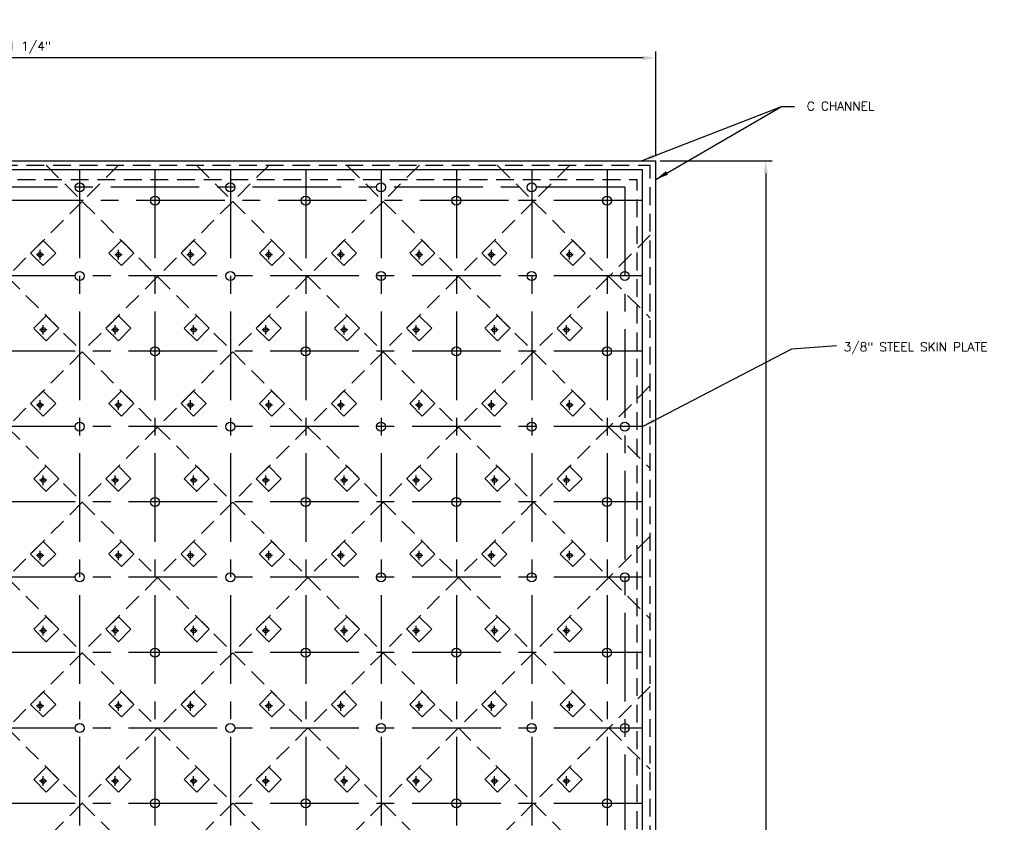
# Model space of a CAD drawing. Header units: feet. Extents: x -2304 to -2091, y -1291 to -1099.
# Tile 4 of 4: x -2202 to -2091, y -1189 to -1099. Entities that reach past the tile are written whole.
import ezdxf

# ---------------------------------------------------------------- set-up
doc = ezdxf.new("R2010")
doc.units = ezdxf.units.FT
doc.header["$LTSCALE"] = 8
doc.header["$MEASUREMENT"] = 0
doc.linetypes.add('CENTER', pattern=[2, 1.25, -0.25, 0.25, -0.25])
doc.linetypes.add('HIDDEN', pattern=[0.375, 0.25, -0.125])
for name, color, linetype in [('CENTERBLOCK', 7, 'CENTER'), ('COM-DIMS', 2, 'Continuous'), ('HIDDENBLOCK', 7, 'HIDDEN')]:
    doc.layers.add(name, color=color, linetype=linetype)
doc.styles.add('SIMPLEX', font='simplex.shx')
doc.dimstyles.new('DIM', dxfattribs={"dimscale": 8, "dimtxt": 0.125, "dimasz": 0.18, "dimexe": 0.09, "dimexo": 0.0625, "dimgap": 0.05, "dimtad": 1, "dimdec": 0, "dimzin": 0, "dimdsep": 46, "dimlunit": 4, "dimtxsty": 'SIMPLEX', "dimcen": 0.09, "dimadec": 0, "dimazin": 0, "dimtfac": 1, "dimtdec": 0, "dimtofl": 0, "dimtmove": 0, "dimatfit": 3, "dimfxl": 0, "dimfrac": 1, "dimtolj": 1, "dimtzin": 0, "dimarcsym": 0})

# ---------------------------------------------------------------- blocks, each defined once
blk = doc.blocks.new('*D11')
at = {"layer": 'COM-DIMS', "color": 0, "lineweight": -2}
for p, q in [((-2130.17, -1114.74), (-2117.55, -1114.74)), ((-2118.27, -1116.18), (-2118.27, -1289.8)), ((-2130.17, -1291.24), (-2117.55, -1291.24))]:
    blk.add_line(p, q, dxfattribs=at)
at = {"layer": 'COM-DIMS', "color": 0}
for points in [[(-2118.51, -1116.18), (-2118.03, -1116.18), (-2118.27, -1114.74)], [(-2118.51, -1289.8), (-2118.03, -1289.8), (-2118.27, -1291.24)]]:
    blk.add_solid(points, dxfattribs=at)
at = {"layer": 'DEFPOINTS', "color": 0}
for p in [(-2130.67, -1114.74), (-2130.67, -1291.24), (-2118.27, -1291.24)]:
    blk.add_point(p, dxfattribs=at)
at = {"layer": 'COM-DIMS', "color": 0, "insert": (-2119.43, -1202.99), "char_height": 1, "attachment_point": 5, "rotation": 90, "style": 'SIMPLEX'}
blk.add_mtext('\\A1;14\'-8 1/2"', dxfattribs=at)
blk = doc.blocks.new('*D12')
at = {"layer": 'COM-DIMS', "color": 0, "lineweight": -2}
for p, q in [((-2276.67, -1114.24), (-2276.67, -1102.42)), ((-2130.67, -1114.24), (-2130.67, -1102.42)), ((-2132.11, -1103.14), (-2275.23, -1103.14))]:
    blk.add_line(p, q, dxfattribs=at)
at = {"layer": 'COM-DIMS', "color": 0}
for points in [[(-2275.23, -1102.9), (-2275.23, -1103.38), (-2276.67, -1103.14)], [(-2132.11, -1102.9), (-2132.11, -1103.38), (-2130.67, -1103.14)]]:
    blk.add_solid(points, dxfattribs=at)
at = {"layer": 'DEFPOINTS', "color": 0}
for p in [(-2276.67, -1103.14), (-2276.67, -1114.74), (-2130.67, -1114.74)]:
    blk.add_point(p, dxfattribs=at)
at = {"layer": 'COM-DIMS', "color": 0, "insert": (-2203.67, -1101.98), "char_height": 1, "attachment_point": 5, "style": 'SIMPLEX'}
blk.add_mtext('\\A1;12\' - 1 1/4"', dxfattribs=at)

msp = doc.modelspace()

# ---------------------------------------------------------------- linework, layer by layer
at = {"layer": 'CENTERBLOCK', "linetype": 'Continuous'}
for p, q in [((-2276.67, -1114.74), (-2130.67, -1114.74)), ((-2130.67, -1291.24), (-2130.67, -1114.74)), ((-2276.17, -1115.74), (-2132.17, -1115.74)), ((-2132.17, -1290.24), (-2132.17, -1115.74)), ((-2200.14, -1125.87), (-2200.14, -1124.8)), ((-2191.3, -1125.87), (-2191.3, -1124.8)), ((-2183.17, -1125.87), (-2183.17, -1124.8)), ((-2174.33, -1125.87), (-2174.33, -1124.8)), ((-2166.19, -1125.87), (-2166.19, -1124.8)), ((-2157.36, -1125.87), (-2157.36, -1124.8)), ((-2149.22, -1125.87), (-2149.22, -1124.8)), ((-2140.39, -1125.87), (-2140.39, -1124.8)), ((-2199.78, -1134.36), (-2199.78, -1133.28)), ((-2191.65, -1134.36), (-2191.65, -1133.28)), ((-2182.81, -1134.36), (-2182.81, -1133.28)), ((-2174.68, -1134.36), (-2174.68, -1133.28)), ((-2165.84, -1134.36), (-2165.84, -1133.28)), ((-2157.71, -1134.36), (-2157.71, -1133.28)), ((-2148.87, -1134.36), (-2148.87, -1133.28)), ((-2140.74, -1134.36), (-2140.74, -1133.28)), ((-2200.14, -1142.85), (-2200.14, -1141.77)), ((-2191.3, -1142.85), (-2191.3, -1141.77)), ((-2183.17, -1142.85), (-2183.17, -1141.77)), ((-2174.33, -1142.85), (-2174.33, -1141.77)), ((-2166.19, -1142.85), (-2166.19, -1141.77)), ((-2157.36, -1142.85), (-2157.36, -1141.77)), ((-2149.22, -1142.85), (-2149.22, -1141.77)), ((-2140.39, -1142.85), (-2140.39, -1141.77)), ((-2199.78, -1151.33), (-2199.78, -1150.25)), ((-2191.65, -1151.33), (-2191.65, -1150.25)), ((-2182.81, -1151.33), (-2182.81, -1150.25)), ((-2174.68, -1151.33), (-2174.68, -1150.25)), ((-2165.84, -1151.33), (-2165.84, -1150.25)), ((-2157.71, -1151.33), (-2157.71, -1150.25)), ((-2148.87, -1151.33), (-2148.87, -1150.25)), ((-2140.74, -1151.33), (-2140.74, -1150.25)), ((-2200.14, -1159.82), (-2200.14, -1158.74)), ((-2191.3, -1159.82), (-2191.3, -1158.74)), ((-2183.17, -1159.82), (-2183.17, -1158.74)), ((-2174.33, -1159.82), (-2174.33, -1158.74)), ((-2166.19, -1159.82), (-2166.19, -1158.74)), ((-2157.36, -1159.82), (-2157.36, -1158.74)), ((-2149.22, -1159.82), (-2149.22, -1158.74)), ((-2140.39, -1159.82), (-2140.39, -1158.74)), ((-2199.78, -1168.3), (-2199.78, -1167.22)), ((-2191.65, -1168.3), (-2191.65, -1167.22)), ((-2182.81, -1168.3), (-2182.81, -1167.22)), ((-2174.68, -1168.3), (-2174.68, -1167.22)), ((-2165.84, -1168.3), (-2165.84, -1167.22)), ((-2157.71, -1168.3), (-2157.71, -1167.22)), ((-2148.87, -1168.3), (-2148.87, -1167.22)), ((-2140.74, -1168.3), (-2140.74, -1167.22)), ((-2200.14, -1176.79), (-2200.14, -1175.71)), ((-2191.3, -1176.79), (-2191.3, -1175.71)), ((-2183.17, -1176.79), (-2183.17, -1175.71)), ((-2174.33, -1176.79), (-2174.33, -1175.71)), ((-2166.19, -1176.79), (-2166.19, -1175.71)), ((-2157.36, -1176.79), (-2157.36, -1175.71)), ((-2149.22, -1176.79), (-2149.22, -1175.71)), ((-2140.39, -1176.79), (-2140.39, -1175.71)), ((-2199.78, -1185.27), (-2199.78, -1184.19)), ((-2191.65, -1185.27), (-2191.65, -1184.19)), ((-2182.81, -1185.27), (-2182.81, -1184.19)), ((-2174.68, -1185.27), (-2174.68, -1184.19)), ((-2165.84, -1185.27), (-2165.84, -1184.19)), ((-2157.71, -1185.27), (-2157.71, -1184.19)), ((-2148.87, -1185.27), (-2148.87, -1184.19)), ((-2140.74, -1185.27), (-2140.74, -1184.19))]:
    msp.add_line(p, q, dxfattribs=at)
at = {"layer": 'CENTERBLOCK', "linetype": 'HIDDEN'}
for p, q in [((-2276.67, -1115.24), (-2131.29, -1115.24)), ((-2131.29, -1290.74), (-2131.29, -1115.24)), ((-2274.67, -1116.86), (-2132.79, -1116.86)), ((-2132.79, -1289.11), (-2132.79, -1116.86))]:
    msp.add_line(p, q, dxfattribs=at)
at = {"layer": 'CENTERBLOCK', "linetype": 'CENTER'}
for p, q in [((-2195.67, -1115.74), (-2195.67, -1290.24)), ((-2187.17, -1115.74), (-2187.17, -1290.24)), ((-2178.67, -1115.74), (-2178.67, -1290.24)), ((-2170.17, -1115.74), (-2170.17, -1290.24)), ((-2161.67, -1115.74), (-2161.67, -1290.24)), ((-2153.17, -1115.74), (-2153.17, -1290.24)), ((-2144.67, -1115.74), (-2144.67, -1290.24)), ((-2136.17, -1115.74), (-2136.17, -1289.11)), ((-2134.17, -1117.74), (-2273.17, -1117.74)), ((-2134.17, -1117.74), (-2134.17, -1289.11)), ((-2147.29, -1119.24), (-2274.67, -1119.24)), ((-2132.17, -1119.24), (-2147.29, -1119.24)), ((-2199.73, -1125.34), (-2200.55, -1125.34)), ((-2190.89, -1125.34), (-2191.71, -1125.34)), ((-2182.75, -1125.34), (-2183.58, -1125.34)), ((-2173.92, -1125.34), (-2174.74, -1125.34)), ((-2165.78, -1125.34), (-2166.6, -1125.34)), ((-2156.95, -1125.34), (-2157.77, -1125.34)), ((-2148.81, -1125.34), (-2149.63, -1125.34)), ((-2139.98, -1125.34), (-2140.8, -1125.34)), ((-2132.17, -1127.74), (-2274.67, -1127.74)), ((-2199.37, -1133.82), (-2200.19, -1133.82)), ((-2191.24, -1133.82), (-2192.06, -1133.82)), ((-2182.4, -1133.82), (-2183.22, -1133.82)), ((-2174.27, -1133.82), (-2175.09, -1133.82)), ((-2165.43, -1133.82), (-2166.25, -1133.82)), ((-2157.3, -1133.82), (-2158.12, -1133.82)), ((-2148.46, -1133.82), (-2149.28, -1133.82)), ((-2140.33, -1133.82), (-2141.15, -1133.82)), ((-2132.17, -1136.24), (-2274.67, -1136.24)), ((-2199.73, -1142.31), (-2200.55, -1142.31)), ((-2190.89, -1142.31), (-2191.71, -1142.31)), ((-2182.75, -1142.31), (-2183.58, -1142.31)), ((-2173.92, -1142.31), (-2174.74, -1142.31)), ((-2165.78, -1142.31), (-2166.6, -1142.31)), ((-2156.95, -1142.31), (-2157.77, -1142.31)), ((-2148.81, -1142.31), (-2149.63, -1142.31)), ((-2139.98, -1142.31), (-2140.8, -1142.31)), ((-2132.17, -1144.74), (-2274.67, -1144.74)), ((-2199.37, -1150.79), (-2200.19, -1150.79)), ((-2191.24, -1150.79), (-2192.06, -1150.79)), ((-2182.4, -1150.79), (-2183.22, -1150.79)), ((-2174.27, -1150.79), (-2175.09, -1150.79)), ((-2165.43, -1150.79), (-2166.25, -1150.79)), ((-2157.3, -1150.79), (-2158.12, -1150.79)), ((-2148.46, -1150.79), (-2149.28, -1150.79)), ((-2140.33, -1150.79), (-2141.15, -1150.79)), ((-2132.17, -1153.24), (-2274.67, -1153.24)), ((-2199.73, -1159.28), (-2200.55, -1159.28)), ((-2190.89, -1159.28), (-2191.71, -1159.28)), ((-2182.75, -1159.28), (-2183.58, -1159.28)), ((-2173.92, -1159.28), (-2174.74, -1159.28)), ((-2165.78, -1159.28), (-2166.6, -1159.28)), ((-2156.95, -1159.28), (-2157.77, -1159.28)), ((-2148.81, -1159.28), (-2149.63, -1159.28)), ((-2139.98, -1159.28), (-2140.8, -1159.28)), ((-2132.17, -1161.74), (-2274.67, -1161.74)), ((-2199.37, -1167.76), (-2200.19, -1167.76)), ((-2191.24, -1167.76), (-2192.06, -1167.76)), ((-2182.4, -1167.76), (-2183.22, -1167.76)), ((-2174.27, -1167.76), (-2175.09, -1167.76)), ((-2165.43, -1167.76), (-2166.25, -1167.76)), ((-2157.3, -1167.76), (-2158.12, -1167.76)), ((-2148.46, -1167.76), (-2149.28, -1167.76)), ((-2140.33, -1167.76), (-2141.15, -1167.76)), ((-2132.17, -1170.24), (-2274.67, -1170.24)), ((-2199.73, -1176.25), (-2200.55, -1176.25)), ((-2190.89, -1176.25), (-2191.71, -1176.25)), ((-2182.75, -1176.25), (-2183.58, -1176.25)), ((-2173.92, -1176.25), (-2174.74, -1176.25)), ((-2165.78, -1176.25), (-2166.6, -1176.25)), ((-2156.95, -1176.25), (-2157.77, -1176.25)), ((-2148.81, -1176.25), (-2149.63, -1176.25)), ((-2139.98, -1176.25), (-2140.8, -1176.25)), ((-2132.17, -1178.74), (-2274.67, -1178.74)), ((-2199.37, -1184.73), (-2200.19, -1184.73)), ((-2191.24, -1184.73), (-2192.06, -1184.73)), ((-2182.4, -1184.73), (-2183.22, -1184.73)), ((-2174.27, -1184.73), (-2175.09, -1184.73)), ((-2165.43, -1184.73), (-2166.25, -1184.73)), ((-2157.3, -1184.73), (-2158.12, -1184.73)), ((-2148.46, -1184.73), (-2149.28, -1184.73)), ((-2140.33, -1184.73), (-2141.15, -1184.73)), ((-2132.17, -1187.24), (-2274.67, -1187.24))]:
    msp.add_line(p, q, dxfattribs=at)
at = {"layer": 'CENTERBLOCK', "linetype": 'Continuous'}
for centre, radius in [((-2195.67, -1117.74), 0.5), ((-2178.67, -1117.74), 0.5), ((-2161.67, -1117.74), 0.5), ((-2144.67, -1117.74), 0.5), ((-2187.17, -1119.24), 0.5), ((-2170.17, -1119.24), 0.5), ((-2153.17, -1119.24), 0.5), ((-2136.17, -1119.24), 0.5), ((-2200.14, -1125.34), 0.25), ((-2191.3, -1125.34), 0.25), ((-2183.17, -1125.34), 0.25), ((-2174.33, -1125.34), 0.25), ((-2166.19, -1125.34), 0.25), ((-2157.36, -1125.34), 0.25), ((-2149.22, -1125.34), 0.25), ((-2140.39, -1125.34), 0.25), ((-2195.67, -1127.74), 0.5), ((-2178.67, -1127.74), 0.5), ((-2161.67, -1127.74), 0.5), ((-2144.67, -1127.74), 0.5), ((-2134.17, -1127.74), 0.5), ((-2199.78, -1133.82), 0.25), ((-2191.65, -1133.82), 0.25), ((-2182.81, -1133.82), 0.25), ((-2174.68, -1133.82), 0.25), ((-2165.84, -1133.82), 0.25), ((-2157.71, -1133.82), 0.25), ((-2148.87, -1133.82), 0.25), ((-2140.74, -1133.82), 0.25), ((-2187.17, -1136.24), 0.5), ((-2170.17, -1136.24), 0.5), ((-2153.17, -1136.24), 0.5), ((-2136.17, -1136.24), 0.5), ((-2200.14, -1142.31), 0.25), ((-2191.3, -1142.31), 0.25), ((-2183.17, -1142.31), 0.25), ((-2174.33, -1142.31), 0.25), ((-2166.19, -1142.31), 0.25), ((-2157.36, -1142.31), 0.25), ((-2149.22, -1142.31), 0.25), ((-2140.39, -1142.31), 0.25), ((-2195.67, -1144.74), 0.5), ((-2178.67, -1144.74), 0.5), ((-2161.67, -1144.74), 0.5), ((-2144.67, -1144.74), 0.5), ((-2134.17, -1144.74), 0.5), ((-2199.78, -1150.79), 0.25), ((-2191.65, -1150.79), 0.25), ((-2182.81, -1150.79), 0.25), ((-2174.68, -1150.79), 0.25), ((-2165.84, -1150.79), 0.25), ((-2157.71, -1150.79), 0.25), ((-2148.87, -1150.79), 0.25), ((-2140.74, -1150.79), 0.25), ((-2187.17, -1153.24), 0.5), ((-2170.17, -1153.24), 0.5), ((-2153.17, -1153.24), 0.5), ((-2136.17, -1153.24), 0.5), ((-2200.14, -1159.28), 0.25), ((-2191.3, -1159.28), 0.25), ((-2183.17, -1159.28), 0.25), ((-2174.33, -1159.28), 0.25), ((-2166.19, -1159.28), 0.25), ((-2157.36, -1159.28), 0.25), ((-2149.22, -1159.28), 0.25), ((-2140.39, -1159.28), 0.25), ((-2195.67, -1161.74), 0.5), ((-2178.67, -1161.74), 0.5), ((-2161.67, -1161.74), 0.5), ((-2144.67, -1161.74), 0.5), ((-2134.17, -1161.74), 0.5), ((-2199.78, -1167.76), 0.25), ((-2191.65, -1167.76), 0.25), ((-2182.81, -1167.76), 0.25), ((-2174.68, -1167.76), 0.25), ((-2165.84, -1167.76), 0.25), ((-2157.71, -1167.76), 0.25), ((-2148.87, -1167.76), 0.25), ((-2140.74, -1167.76), 0.25), ((-2187.17, -1170.24), 0.5), ((-2170.17, -1170.24), 0.5), ((-2153.17, -1170.24), 0.5), ((-2136.17, -1170.24), 0.5), ((-2200.14, -1176.25), 0.25), ((-2191.3, -1176.25), 0.25), ((-2183.17, -1176.25), 0.25), ((-2174.33, -1176.25), 0.25), ((-2166.19, -1176.25), 0.25), ((-2157.36, -1176.25), 0.25), ((-2149.22, -1176.25), 0.25), ((-2140.39, -1176.25), 0.25), ((-2195.67, -1178.74), 0.5), ((-2178.67, -1178.74), 0.5), ((-2161.67, -1178.74), 0.5), ((-2144.67, -1178.74), 0.5), ((-2134.17, -1178.74), 0.5), ((-2199.78, -1184.73), 0.25), ((-2191.65, -1184.73), 0.25), ((-2182.81, -1184.73), 0.25), ((-2174.68, -1184.73), 0.25), ((-2165.84, -1184.73), 0.25), ((-2157.71, -1184.73), 0.25), ((-2148.87, -1184.73), 0.25), ((-2140.74, -1184.73), 0.25), ((-2187.17, -1187.24), 0.5), ((-2170.17, -1187.24), 0.5), ((-2153.17, -1187.24), 0.5), ((-2136.17, -1187.24), 0.5)]:
    msp.add_circle(centre, radius, dxfattribs=at)
at = {"layer": 'HIDDENBLOCK', "linetype": 'HIDDEN'}
for p, q in [((-2199.46, -1115.24), (-2195.37, -1119.33)), ((-2191.27, -1115.24), (-2195.37, -1119.33)), ((-2182.49, -1115.24), (-2178.4, -1119.33)), ((-2174.3, -1115.24), (-2178.4, -1119.33)), ((-2165.52, -1115.24), (-2161.43, -1119.33)), ((-2157.33, -1115.24), (-2161.43, -1119.33)), ((-2148.55, -1115.24), (-2144.46, -1119.33)), ((-2140.36, -1115.24), (-2144.46, -1119.33)), ((-2195.37, -1119.33), (-2203.85, -1127.82)), ((-2195.37, -1119.33), (-2186.88, -1127.82)), ((-2178.4, -1119.33), (-2186.88, -1127.82)), ((-2178.4, -1119.33), (-2169.91, -1127.82)), ((-2161.43, -1119.33), (-2169.91, -1127.82)), ((-2161.43, -1119.33), (-2152.94, -1127.82)), ((-2144.46, -1119.33), (-2152.94, -1127.82)), ((-2144.46, -1119.33), (-2135.97, -1127.82)), ((-2199.79, -1123.75), (-2201.2, -1125.17)), ((-2198.37, -1125.17), (-2199.79, -1123.75)), ((-2190.95, -1123.75), (-2192.36, -1125.17)), ((-2189.54, -1125.17), (-2190.95, -1123.75)), ((-2182.82, -1123.75), (-2184.23, -1125.17)), ((-2181.4, -1125.17), (-2182.82, -1123.75)), ((-2173.98, -1123.75), (-2175.39, -1125.17)), ((-2172.57, -1125.17), (-2173.98, -1123.75)), ((-2165.85, -1123.75), (-2167.26, -1125.17)), ((-2164.43, -1125.17), (-2165.85, -1123.75)), ((-2157.01, -1123.75), (-2158.42, -1125.17)), ((-2155.59, -1125.17), (-2157.01, -1123.75)), ((-2148.88, -1123.75), (-2150.29, -1125.17)), ((-2147.46, -1125.17), (-2148.88, -1123.75)), ((-2140.04, -1123.75), (-2141.45, -1125.17)), ((-2138.62, -1125.17), (-2140.04, -1123.75)), ((-2131.29, -1123.14), (-2135.97, -1127.82)), ((-2199.79, -1126.58), (-2201.2, -1125.17)), ((-2198.37, -1125.17), (-2199.79, -1126.58)), ((-2190.95, -1126.58), (-2192.36, -1125.17)), ((-2189.54, -1125.17), (-2190.95, -1126.58)), ((-2182.82, -1126.58), (-2184.23, -1125.17)), ((-2181.4, -1125.17), (-2182.82, -1126.58)), ((-2173.98, -1126.58), (-2175.39, -1125.17)), ((-2172.57, -1125.17), (-2173.98, -1126.58)), ((-2165.85, -1126.58), (-2167.26, -1125.17)), ((-2164.43, -1125.17), (-2165.85, -1126.58)), ((-2157.01, -1126.58), (-2158.42, -1125.17)), ((-2155.59, -1125.17), (-2157.01, -1126.58)), ((-2148.88, -1126.58), (-2150.29, -1125.17)), ((-2147.46, -1125.17), (-2148.88, -1126.58)), ((-2140.04, -1126.58), (-2141.45, -1125.17)), ((-2138.62, -1125.17), (-2140.04, -1126.58)), ((-2203.85, -1127.82), (-2195.37, -1136.3)), ((-2186.88, -1127.82), (-2195.37, -1136.3)), ((-2186.88, -1127.82), (-2178.4, -1136.3)), ((-2169.91, -1127.82), (-2178.4, -1136.3)), ((-2169.91, -1127.82), (-2161.43, -1136.3)), ((-2152.94, -1127.82), (-2161.43, -1136.3)), ((-2152.94, -1127.82), (-2144.46, -1136.3)), ((-2135.97, -1127.82), (-2144.46, -1136.3)), ((-2135.97, -1127.82), (-2131.3, -1132.49)), ((-2199.44, -1132.24), (-2200.85, -1133.65)), ((-2198.02, -1133.65), (-2199.44, -1132.24)), ((-2191.3, -1132.24), (-2192.72, -1133.65)), ((-2189.89, -1133.65), (-2191.3, -1132.24)), ((-2182.46, -1132.24), (-2183.88, -1133.65)), ((-2181.05, -1133.65), (-2182.46, -1132.24)), ((-2174.33, -1132.24), (-2175.75, -1133.65)), ((-2172.92, -1133.65), (-2174.33, -1132.24)), ((-2165.49, -1132.24), (-2166.91, -1133.65)), ((-2164.08, -1133.65), (-2165.49, -1132.24)), ((-2157.36, -1132.24), (-2158.78, -1133.65)), ((-2155.95, -1133.65), (-2157.36, -1132.24)), ((-2148.52, -1132.24), (-2149.94, -1133.65)), ((-2147.11, -1133.65), (-2148.52, -1132.24)), ((-2140.39, -1132.24), (-2141.81, -1133.65)), ((-2138.98, -1133.65), (-2140.39, -1132.24)), ((-2199.44, -1135.07), (-2200.85, -1133.65)), ((-2198.02, -1133.65), (-2199.44, -1135.07)), ((-2191.3, -1135.07), (-2192.72, -1133.65)), ((-2189.89, -1133.65), (-2191.3, -1135.07)), ((-2182.46, -1135.07), (-2183.88, -1133.65)), ((-2181.05, -1133.65), (-2182.46, -1135.07)), ((-2174.33, -1135.07), (-2175.75, -1133.65)), ((-2172.92, -1133.65), (-2174.33, -1135.07)), ((-2165.49, -1135.07), (-2166.91, -1133.65)), ((-2164.08, -1133.65), (-2165.49, -1135.07)), ((-2157.36, -1135.07), (-2158.78, -1133.65)), ((-2155.95, -1133.65), (-2157.36, -1135.07)), ((-2148.52, -1135.07), (-2149.94, -1133.65)), ((-2147.11, -1133.65), (-2148.52, -1135.07)), ((-2140.39, -1135.07), (-2141.81, -1133.65)), ((-2138.98, -1133.65), (-2140.39, -1135.07)), ((-2195.37, -1136.3), (-2203.85, -1144.79)), ((-2195.37, -1136.3), (-2186.88, -1144.79)), ((-2178.4, -1136.3), (-2186.88, -1144.79)), ((-2178.4, -1136.3), (-2169.91, -1144.79)), ((-2161.43, -1136.3), (-2169.91, -1144.79)), ((-2161.43, -1136.3), (-2152.94, -1144.79)), ((-2144.46, -1136.3), (-2152.94, -1144.79)), ((-2144.46, -1136.3), (-2135.97, -1144.79)), ((-2199.79, -1140.72), (-2201.2, -1142.14)), ((-2198.37, -1142.14), (-2199.79, -1140.72)), ((-2190.95, -1140.72), (-2192.36, -1142.14)), ((-2189.54, -1142.14), (-2190.95, -1140.72)), ((-2182.82, -1140.72), (-2184.23, -1142.14)), ((-2181.4, -1142.14), (-2182.82, -1140.72)), ((-2173.98, -1140.72), (-2175.39, -1142.14)), ((-2172.57, -1142.14), (-2173.98, -1140.72)), ((-2165.85, -1140.72), (-2167.26, -1142.14)), ((-2164.43, -1142.14), (-2165.85, -1140.72)), ((-2157.01, -1140.72), (-2158.42, -1142.14)), ((-2155.59, -1142.14), (-2157.01, -1140.72)), ((-2148.88, -1140.72), (-2150.29, -1142.14)), ((-2147.46, -1142.14), (-2148.88, -1140.72)), ((-2140.04, -1140.72), (-2141.45, -1142.14)), ((-2138.62, -1142.14), (-2140.04, -1140.72)), ((-2131.29, -1140.11), (-2135.97, -1144.79)), ((-2199.79, -1143.55), (-2201.2, -1142.14)), ((-2198.37, -1142.14), (-2199.79, -1143.55)), ((-2190.95, -1143.55), (-2192.36, -1142.14)), ((-2189.54, -1142.14), (-2190.95, -1143.55)), ((-2182.82, -1143.55), (-2184.23, -1142.14)), ((-2181.4, -1142.14), (-2182.82, -1143.55)), ((-2173.98, -1143.55), (-2175.39, -1142.14)), ((-2172.57, -1142.14), (-2173.98, -1143.55)), ((-2165.85, -1143.55), (-2167.26, -1142.14)), ((-2164.43, -1142.14), (-2165.85, -1143.55)), ((-2157.01, -1143.55), (-2158.42, -1142.14)), ((-2155.59, -1142.14), (-2157.01, -1143.55)), ((-2148.88, -1143.55), (-2150.29, -1142.14)), ((-2147.46, -1142.14), (-2148.88, -1143.55)), ((-2140.04, -1143.55), (-2141.45, -1142.14)), ((-2138.62, -1142.14), (-2140.04, -1143.55)), ((-2203.85, -1144.79), (-2195.37, -1153.28)), ((-2186.88, -1144.79), (-2195.37, -1153.28)), ((-2186.88, -1144.79), (-2178.4, -1153.28)), ((-2169.91, -1144.79), (-2178.4, -1153.28)), ((-2169.91, -1144.79), (-2161.43, -1153.28)), ((-2152.94, -1144.79), (-2161.43, -1153.28)), ((-2152.94, -1144.79), (-2144.46, -1153.28)), ((-2135.97, -1144.79), (-2144.46, -1153.28)), ((-2135.97, -1144.79), (-2131.3, -1149.46)), ((-2199.44, -1149.21), (-2200.85, -1150.62)), ((-2198.02, -1150.62), (-2199.44, -1149.21)), ((-2191.3, -1149.21), (-2192.72, -1150.62)), ((-2189.89, -1150.62), (-2191.3, -1149.21)), ((-2182.46, -1149.21), (-2183.88, -1150.62)), ((-2181.05, -1150.62), (-2182.46, -1149.21)), ((-2174.33, -1149.21), (-2175.75, -1150.62)), ((-2172.92, -1150.62), (-2174.33, -1149.21)), ((-2165.49, -1149.21), (-2166.91, -1150.62)), ((-2164.08, -1150.62), (-2165.49, -1149.21)), ((-2157.36, -1149.21), (-2158.78, -1150.62)), ((-2155.95, -1150.62), (-2157.36, -1149.21)), ((-2148.52, -1149.21), (-2149.94, -1150.62)), ((-2147.11, -1150.62), (-2148.52, -1149.21)), ((-2140.39, -1149.21), (-2141.81, -1150.62)), ((-2138.98, -1150.62), (-2140.39, -1149.21)), ((-2199.44, -1152.04), (-2200.85, -1150.62)), ((-2198.02, -1150.62), (-2199.44, -1152.04)), ((-2191.3, -1152.04), (-2192.72, -1150.62)), ((-2189.89, -1150.62), (-2191.3, -1152.04)), ((-2182.46, -1152.04), (-2183.88, -1150.62)), ((-2181.05, -1150.62), (-2182.46, -1152.04)), ((-2174.33, -1152.04), (-2175.75, -1150.62)), ((-2172.92, -1150.62), (-2174.33, -1152.04)), ((-2165.49, -1152.04), (-2166.91, -1150.62)), ((-2164.08, -1150.62), (-2165.49, -1152.04)), ((-2157.36, -1152.04), (-2158.78, -1150.62)), ((-2155.95, -1150.62), (-2157.36, -1152.04)), ((-2148.52, -1152.04), (-2149.94, -1150.62)), ((-2147.11, -1150.62), (-2148.52, -1152.04)), ((-2140.39, -1152.04), (-2141.81, -1150.62)), ((-2138.98, -1150.62), (-2140.39, -1152.04)), ((-2195.37, -1153.28), (-2203.85, -1161.76)), ((-2195.37, -1153.28), (-2186.88, -1161.76)), ((-2178.4, -1153.28), (-2186.88, -1161.76)), ((-2178.4, -1153.28), (-2169.91, -1161.76)), ((-2161.43, -1153.28), (-2169.91, -1161.76)), ((-2161.43, -1153.28), (-2152.94, -1161.76)), ((-2144.46, -1153.28), (-2152.94, -1161.76)), ((-2144.46, -1153.28), (-2135.97, -1161.76)), ((-2131.29, -1157.08), (-2135.97, -1161.76)), ((-2199.79, -1157.69), (-2201.2, -1159.11)), ((-2198.37, -1159.11), (-2199.79, -1157.69)), ((-2190.95, -1157.69), (-2192.36, -1159.11)), ((-2189.54, -1159.11), (-2190.95, -1157.69)), ((-2182.82, -1157.69), (-2184.23, -1159.11)), ((-2181.4, -1159.11), (-2182.82, -1157.69)), ((-2173.98, -1157.69), (-2175.39, -1159.11)), ((-2172.57, -1159.11), (-2173.98, -1157.69)), ((-2165.85, -1157.69), (-2167.26, -1159.11)), ((-2164.43, -1159.11), (-2165.85, -1157.69)), ((-2157.01, -1157.69), (-2158.42, -1159.11)), ((-2155.59, -1159.11), (-2157.01, -1157.69)), ((-2148.88, -1157.69), (-2150.29, -1159.11)), ((-2147.46, -1159.11), (-2148.88, -1157.69)), ((-2140.04, -1157.69), (-2141.45, -1159.11)), ((-2138.62, -1159.11), (-2140.04, -1157.69)), ((-2199.79, -1160.52), (-2201.2, -1159.11)), ((-2198.37, -1159.11), (-2199.79, -1160.52)), ((-2190.95, -1160.52), (-2192.36, -1159.11)), ((-2189.54, -1159.11), (-2190.95, -1160.52)), ((-2182.82, -1160.52), (-2184.23, -1159.11)), ((-2181.4, -1159.11), (-2182.82, -1160.52)), ((-2173.98, -1160.52), (-2175.39, -1159.11)), ((-2172.57, -1159.11), (-2173.98, -1160.52)), ((-2165.85, -1160.52), (-2167.26, -1159.11)), ((-2164.43, -1159.11), (-2165.85, -1160.52)), ((-2157.01, -1160.52), (-2158.42, -1159.11)), ((-2155.59, -1159.11), (-2157.01, -1160.52)), ((-2148.88, -1160.52), (-2150.29, -1159.11)), ((-2147.46, -1159.11), (-2148.88, -1160.52)), ((-2140.04, -1160.52), (-2141.45, -1159.11)), ((-2138.62, -1159.11), (-2140.04, -1160.52)), ((-2203.85, -1161.76), (-2195.37, -1170.25)), ((-2186.88, -1161.76), (-2195.37, -1170.25)), ((-2186.88, -1161.76), (-2178.4, -1170.25)), ((-2169.91, -1161.76), (-2178.4, -1170.25)), ((-2169.91, -1161.76), (-2161.43, -1170.25)), ((-2152.94, -1161.76), (-2161.43, -1170.25)), ((-2152.94, -1161.76), (-2144.46, -1170.25)), ((-2135.97, -1161.76), (-2144.46, -1170.25)), ((-2135.97, -1161.76), (-2131.3, -1166.43)), ((-2199.44, -1166.18), (-2200.85, -1167.59)), ((-2198.02, -1167.59), (-2199.44, -1166.18)), ((-2191.3, -1166.18), (-2192.72, -1167.59)), ((-2189.89, -1167.59), (-2191.3, -1166.18)), ((-2182.46, -1166.18), (-2183.88, -1167.59)), ((-2181.05, -1167.59), (-2182.46, -1166.18)), ((-2174.33, -1166.18), (-2175.75, -1167.59)), ((-2172.92, -1167.59), (-2174.33, -1166.18)), ((-2165.49, -1166.18), (-2166.91, -1167.59)), ((-2164.08, -1167.59), (-2165.49, -1166.18)), ((-2157.36, -1166.18), (-2158.78, -1167.59)), ((-2155.95, -1167.59), (-2157.36, -1166.18)), ((-2148.52, -1166.18), (-2149.94, -1167.59)), ((-2147.11, -1167.59), (-2148.52, -1166.18)), ((-2140.39, -1166.18), (-2141.81, -1167.59)), ((-2138.98, -1167.59), (-2140.39, -1166.18)), ((-2199.44, -1169.01), (-2200.85, -1167.59)), ((-2198.02, -1167.59), (-2199.44, -1169.01)), ((-2191.3, -1169.01), (-2192.72, -1167.59)), ((-2189.89, -1167.59), (-2191.3, -1169.01)), ((-2182.46, -1169.01), (-2183.88, -1167.59)), ((-2181.05, -1167.59), (-2182.46, -1169.01)), ((-2174.33, -1169.01), (-2175.75, -1167.59)), ((-2172.92, -1167.59), (-2174.33, -1169.01)), ((-2165.49, -1169.01), (-2166.91, -1167.59)), ((-2164.08, -1167.59), (-2165.49, -1169.01)), ((-2157.36, -1169.01), (-2158.78, -1167.59)), ((-2155.95, -1167.59), (-2157.36, -1169.01)), ((-2148.52, -1169.01), (-2149.94, -1167.59)), ((-2147.11, -1167.59), (-2148.52, -1169.01)), ((-2140.39, -1169.01), (-2141.81, -1167.59)), ((-2138.98, -1167.59), (-2140.39, -1169.01)), ((-2195.37, -1170.25), (-2203.85, -1178.73)), ((-2195.37, -1170.25), (-2186.88, -1178.73)), ((-2178.4, -1170.25), (-2186.88, -1178.73)), ((-2178.4, -1170.25), (-2169.91, -1178.73)), ((-2161.43, -1170.25), (-2169.91, -1178.73)), ((-2161.43, -1170.25), (-2152.94, -1178.73)), ((-2144.46, -1170.25), (-2152.94, -1178.73)), ((-2144.46, -1170.25), (-2135.97, -1178.73)), ((-2131.29, -1174.05), (-2135.97, -1178.73)), ((-2199.79, -1174.66), (-2201.2, -1176.08)), ((-2198.37, -1176.08), (-2199.79, -1174.66)), ((-2190.95, -1174.66), (-2192.36, -1176.08)), ((-2189.54, -1176.08), (-2190.95, -1174.66)), ((-2182.82, -1174.66), (-2184.23, -1176.08)), ((-2181.4, -1176.08), (-2182.82, -1174.66)), ((-2173.98, -1174.66), (-2175.39, -1176.08)), ((-2172.57, -1176.08), (-2173.98, -1174.66)), ((-2165.85, -1174.66), (-2167.26, -1176.08)), ((-2164.43, -1176.08), (-2165.85, -1174.66)), ((-2157.01, -1174.66), (-2158.42, -1176.08)), ((-2155.59, -1176.08), (-2157.01, -1174.66)), ((-2148.88, -1174.66), (-2150.29, -1176.08)), ((-2147.46, -1176.08), (-2148.88, -1174.66)), ((-2140.04, -1174.66), (-2141.45, -1176.08)), ((-2138.62, -1176.08), (-2140.04, -1174.66)), ((-2199.79, -1177.49), (-2201.2, -1176.08)), ((-2198.37, -1176.08), (-2199.79, -1177.49)), ((-2190.95, -1177.49), (-2192.36, -1176.08)), ((-2189.54, -1176.08), (-2190.95, -1177.49)), ((-2182.82, -1177.49), (-2184.23, -1176.08)), ((-2181.4, -1176.08), (-2182.82, -1177.49)), ((-2173.98, -1177.49), (-2175.39, -1176.08)), ((-2172.57, -1176.08), (-2173.98, -1177.49)), ((-2165.85, -1177.49), (-2167.26, -1176.08)), ((-2164.43, -1176.08), (-2165.85, -1177.49)), ((-2157.01, -1177.49), (-2158.42, -1176.08)), ((-2155.59, -1176.08), (-2157.01, -1177.49)), ((-2148.88, -1177.49), (-2150.29, -1176.08)), ((-2147.46, -1176.08), (-2148.88, -1177.49)), ((-2140.04, -1177.49), (-2141.45, -1176.08)), ((-2138.62, -1176.08), (-2140.04, -1177.49)), ((-2203.85, -1178.73), (-2195.37, -1187.22)), ((-2186.88, -1178.73), (-2195.37, -1187.22)), ((-2186.88, -1178.73), (-2178.4, -1187.22)), ((-2169.91, -1178.73), (-2178.4, -1187.22)), ((-2169.91, -1178.73), (-2161.43, -1187.22)), ((-2152.94, -1178.73), (-2161.43, -1187.22)), ((-2152.94, -1178.73), (-2144.46, -1187.22)), ((-2135.97, -1178.73), (-2144.46, -1187.22)), ((-2135.97, -1178.73), (-2131.3, -1183.4)), ((-2199.44, -1183.15), (-2200.85, -1184.56)), ((-2198.02, -1184.56), (-2199.44, -1183.15)), ((-2191.3, -1183.15), (-2192.72, -1184.56)), ((-2189.89, -1184.56), (-2191.3, -1183.15)), ((-2182.46, -1183.15), (-2183.88, -1184.56)), ((-2181.05, -1184.56), (-2182.46, -1183.15)), ((-2174.33, -1183.15), (-2175.75, -1184.56)), ((-2172.92, -1184.56), (-2174.33, -1183.15)), ((-2165.49, -1183.15), (-2166.91, -1184.56)), ((-2164.08, -1184.56), (-2165.49, -1183.15)), ((-2157.36, -1183.15), (-2158.78, -1184.56)), ((-2155.95, -1184.56), (-2157.36, -1183.15)), ((-2148.52, -1183.15), (-2149.94, -1184.56)), ((-2147.11, -1184.56), (-2148.52, -1183.15)), ((-2140.39, -1183.15), (-2141.81, -1184.56)), ((-2138.98, -1184.56), (-2140.39, -1183.15)), ((-2199.44, -1185.98), (-2200.85, -1184.56)), ((-2198.02, -1184.56), (-2199.44, -1185.98)), ((-2191.3, -1185.98), (-2192.72, -1184.56)), ((-2189.89, -1184.56), (-2191.3, -1185.98)), ((-2182.46, -1185.98), (-2183.88, -1184.56)), ((-2181.05, -1184.56), (-2182.46, -1185.98)), ((-2174.33, -1185.98), (-2175.75, -1184.56)), ((-2172.92, -1184.56), (-2174.33, -1185.98)), ((-2165.49, -1185.98), (-2166.91, -1184.56)), ((-2164.08, -1184.56), (-2165.49, -1185.98)), ((-2157.36, -1185.98), (-2158.78, -1184.56)), ((-2155.95, -1184.56), (-2157.36, -1185.98)), ((-2148.52, -1185.98), (-2149.94, -1184.56)), ((-2147.11, -1184.56), (-2148.52, -1185.98)), ((-2140.39, -1185.98), (-2141.81, -1184.56)), ((-2138.98, -1184.56), (-2140.39, -1185.98)), ((-2195.37, -1187.22), (-2203.85, -1195.7)), ((-2195.37, -1187.22), (-2186.88, -1195.7)), ((-2178.4, -1187.22), (-2186.88, -1195.7)), ((-2178.4, -1187.22), (-2169.91, -1195.7)), ((-2161.43, -1187.22), (-2169.91, -1195.7)), ((-2161.43, -1187.22), (-2152.94, -1195.7)), ((-2144.46, -1187.22), (-2152.94, -1195.7)), ((-2144.46, -1187.22), (-2135.97, -1195.7))]:
    msp.add_line(p, q, dxfattribs=at)

# ---------------------------------------------------------------- texts
at = {"layer": 'COM-DIMS', "char_height": 1, "attachment_point": 1, "style": 'SIMPLEX'}
for s, insert, width in [('C CHANNEL', (-2113.63, -1108.08), 24.08), ('\\A1;3/8" STEEL SKIN PLATE', (-2109.47, -1135.24), 24.0809)]:
    msp.add_mtext(s, dxfattribs=dict(at, insert=insert, width=width))

# ---------------------------------------------------------------- dimensions: what is measured, and where the dimension line sits
at = {"layer": 'COM-DIMS'}
dim = msp.add_linear_dim(base=(-2276.67, -1103.14), p1=(-2130.67, -1114.74), p2=(-2276.67, -1114.74), text='12\' - 1 1/4"', dimstyle='DIM', dxfattribs=at)
dim.commit()
dim.dimension.update_dxf_attribs({"geometry": '*D12', "text_midpoint": (-2203.67, -1101.98)})
dim = msp.add_linear_dim(base=(-2118.27, -1291.24), p1=(-2130.67, -1114.74), p2=(-2130.67, -1291.24), angle=90, text='14\'-8 1/2"', dimstyle='DIM', dxfattribs=at)
dim.commit()
dim.dimension.update_dxf_attribs({"geometry": '*D11', "text_midpoint": (-2118.27, -1202.99), "dimtype": 160})

# ---------------------------------------------------------------- leaders
msp.add_leader([(-2132.27, -1114.74), (-2116.49, -1108.62), (-2115.03, -1108.63)], dimstyle='DIM', override={"dimscale": 8, "dimgap": 0.05, "dimtad": 0}, dxfattribs=at)
at = {"layer": 'COM-DIMS', "annotation_type": 0, "has_hookline": 1, "hookline_direction": 0}
for points, text_width in [([(-2130.67, -1116.85), (-2116.49, -1108.62), (-2115.03, -1108.63)], 8.57), ([(-2132.17, -1144.74), (-2115.33, -1135.97), (-2110.27, -1135.59)], 18.52)]:
    msp.add_leader(points, dimstyle='DIM', override={"dimscale": 8, "dimgap": 0.05, "dimtad": 0}, dxfattribs=dict(at, text_width=text_width))

doc.saveas('drawing.dxf')
